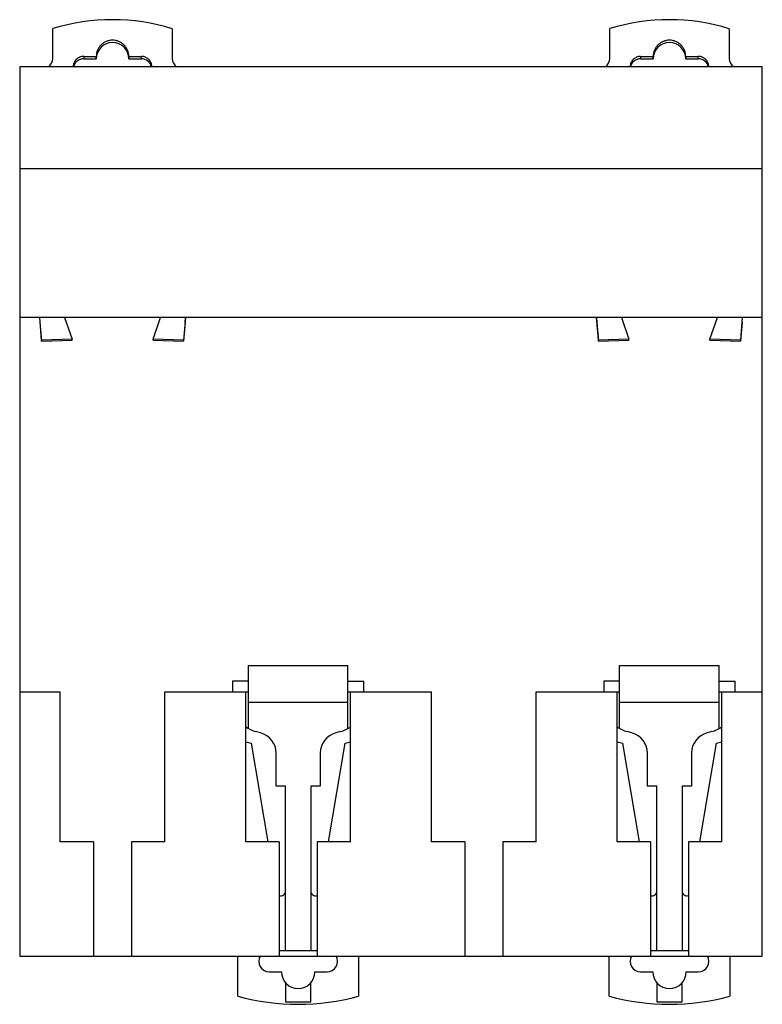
# Model space of a CAD drawing. Header units: millimetres. Extents: x 9.8 to 80.6, y 15.8 to 109.7.
import ezdxf

# ---------------------------------------------------------------- set-up
doc = ezdxf.new("R2010")
doc.units = ezdxf.units.MM
doc.header["$LTSCALE"] = 8.214701
doc.layers.get('0').update_dxf_attribs({"linetype": 'CONTINUOUS'})

msp = doc.modelspace()

# ---------------------------------------------------------------- linework, layer by layer
at = {"color": 7, "linetype": 'Continuous'}
for p, q in [((17.37, 109.676), (17.37, 109.675)), ((19.87, 109.672), (19.87, 109.673)), ((70.47, 109.676), (70.47, 109.675)), ((72.97, 109.672), (72.97, 109.673)), ((12.92, 106.005), (12.92, 108.858)), ((24.32, 108.845), (24.32, 106.005)), ((66.02, 106.005), (66.02, 108.858)), ((77.42, 108.845), (77.42, 106.005)), ((15.87, 106.205), (15.87, 105.981)), ((15.87, 106.205), (17.07, 106.205)), ((17.07, 105.981), (17.07, 106.205)), ((20.17, 106.205), (20.17, 105.981)), ((20.17, 106.205), (21.37, 106.205)), ((21.37, 105.981), (21.37, 106.205)), ((68.97, 106.205), (68.97, 105.981)), ((68.97, 106.205), (70.17, 106.205)), ((70.17, 105.981), (70.17, 106.205)), ((73.27, 106.205), (73.27, 105.981)), ((73.27, 106.205), (74.47, 106.205)), ((74.47, 105.981), (74.47, 106.205)), ((9.77, 105.214), (9.77, 20.414)), ((80.57, 105.214), (9.77, 105.214)), ((15.87, 105.981), (17.07, 105.981)), ((20.17, 105.981), (21.37, 105.981)), ((68.97, 105.981), (70.17, 105.981)), ((73.27, 105.981), (74.47, 105.981)), ((80.57, 20.414), (80.57, 105.214)), ((9.77, 95.514), (80.57, 95.514)), ((80.57, 81.314), (9.77, 81.314)), ((11.66, 81.314), (11.699, 80.859)), ((11.862, 79.15), (11.675, 81.314)), ((11.699, 80.859), (11.862, 79.051)), ((14.045, 81.314), (14.76, 79.251)), ((22.48, 79.251), (23.195, 81.314)), ((25.565, 81.314), (25.378, 79.15)), ((25.541, 80.859), (25.378, 79.051)), ((25.541, 80.859), (25.58, 81.314)), ((64.76, 81.314), (64.799, 80.859)), ((64.962, 79.15), (64.775, 81.314)), ((64.799, 80.859), (64.962, 79.051)), ((67.145, 81.314), (67.86, 79.251)), ((75.58, 79.251), (76.295, 81.314)), ((78.665, 81.314), (78.478, 79.15)), ((78.641, 80.859), (78.478, 79.051)), ((78.641, 80.859), (78.68, 81.314)), ((14.76, 79.251), (11.862, 79.15)), ((11.862, 79.051), (11.862, 79.15)), ((11.862, 79.051), (14.76, 79.148)), ((14.76, 79.148), (14.76, 79.251)), ((22.48, 79.148), (22.48, 79.251)), ((25.378, 79.15), (22.48, 79.251)), ((22.48, 79.148), (25.378, 79.051)), ((25.378, 79.051), (25.378, 79.15)), ((67.86, 79.251), (64.962, 79.15)), ((64.962, 79.051), (64.962, 79.15)), ((64.962, 79.051), (67.86, 79.148)), ((67.86, 79.148), (67.86, 79.251)), ((78.478, 79.15), (75.58, 79.251)), ((75.58, 79.148), (75.58, 79.251)), ((75.58, 79.148), (78.478, 79.051)), ((78.478, 79.051), (78.478, 79.15)), ((31.57, 42.118), (31.57, 48.114)), ((31.57, 48.114), (41.07, 48.114)), ((41.07, 42.118), (41.07, 48.114)), ((66.97, 48.114), (76.47, 48.114)), ((66.97, 42.118), (66.97, 48.114)), ((76.47, 42.118), (76.47, 48.114)), ((31.57, 46.614), (30.07, 46.614)), ((30.07, 46.614), (30.07, 45.614)), ((41.07, 46.614), (42.57, 46.614)), ((42.57, 45.614), (42.57, 46.614)), ((66.97, 46.614), (65.47, 46.614)), ((65.47, 46.614), (65.47, 45.614)), ((76.47, 46.614), (77.97, 46.614)), ((77.97, 45.614), (77.97, 46.614)), ((9.77, 45.614), (13.62, 45.614)), ((13.62, 31.314), (13.62, 45.614)), ((23.62, 31.314), (23.62, 45.614)), ((23.62, 45.614), (31.57, 45.614)), ((31.32, 31.314), (31.32, 45.614)), ((41.07, 45.614), (49.02, 45.614)), ((41.32, 31.314), (41.32, 45.614)), ((49.02, 31.314), (49.02, 45.614)), ((59.02, 45.614), (66.97, 45.614)), ((59.02, 31.314), (59.02, 45.614)), ((66.72, 31.314), (66.72, 45.614)), ((76.47, 45.614), (80.57, 45.614)), ((76.72, 31.314), (76.72, 45.614)), ((31.57, 44.614), (41.07, 44.614)), ((66.97, 44.614), (76.47, 44.614)), ((32.737, 41.699), (32.293, 41.818)), ((40.346, 41.818), (39.902, 41.699)), ((68.137, 41.699), (67.693, 41.818)), ((75.746, 41.818), (75.302, 41.699)), ((31.32, 40.858), (31.833, 40.72)), ((31.833, 40.72), (33.42, 31.314)), ((39.219, 31.314), (40.807, 40.72)), ((40.807, 40.72), (41.32, 40.858)), ((66.72, 40.858), (67.233, 40.72)), ((67.233, 40.72), (68.82, 31.314)), ((74.619, 31.314), (76.207, 40.72)), ((76.207, 40.72), (76.72, 40.858)), ((34.22, 36.614), (34.22, 39.767)), ((38.42, 39.767), (38.42, 36.614)), ((69.62, 36.614), (69.62, 39.767)), ((73.82, 39.767), (73.82, 36.614)), ((35.12, 36.614), (34.22, 36.614)), ((35.12, 20.914), (35.12, 36.614)), ((38.42, 36.614), (37.52, 36.614)), ((37.52, 36.614), (37.52, 20.914)), ((70.52, 36.614), (69.62, 36.614)), ((70.52, 20.914), (70.52, 36.614)), ((73.82, 36.614), (72.92, 36.614)), ((72.92, 36.614), (72.92, 20.914)), ((16.82, 31.314), (13.62, 31.314)), ((16.82, 31.314), (16.82, 20.414)), ((23.62, 31.314), (20.42, 31.314)), ((20.42, 31.314), (20.42, 20.414)), ((34.52, 31.314), (31.32, 31.314)), ((34.52, 31.314), (34.52, 20.414)), ((41.32, 31.314), (38.12, 31.314)), ((38.12, 31.314), (38.12, 20.414)), ((52.22, 31.314), (49.02, 31.314)), ((52.22, 31.314), (52.22, 20.414)), ((59.02, 31.314), (55.82, 31.314)), ((55.82, 31.314), (55.82, 20.414)), ((69.92, 31.314), (66.72, 31.314)), ((69.92, 31.314), (69.92, 20.414)), ((76.72, 31.314), (73.52, 31.314)), ((73.52, 31.314), (73.52, 20.414)), ((38.12, 20.914), (34.52, 20.914)), ((73.52, 20.914), (69.92, 20.914)), ((9.77, 20.414), (80.57, 20.414)), ((30.57, 16.578), (30.57, 20.414)), ((42.07, 20.414), (42.07, 16.578)), ((65.97, 16.578), (65.97, 20.414)), ((77.47, 20.414), (77.47, 16.578)), ((33.57, 18.914), (34.72, 18.914)), ((37.92, 18.914), (39.07, 18.914)), ((68.97, 18.914), (70.12, 18.914)), ((73.32, 18.914), (74.47, 18.914)), ((35.12, 17.855), (35.12, 16.064)), ((37.52, 16.064), (37.52, 17.855)), ((70.52, 17.855), (70.52, 16.064)), ((72.92, 16.064), (72.92, 17.855)), ((35.12, 16.064), (37.52, 16.064)), ((70.52, 16.064), (72.92, 16.064))]:
    msp.add_line(p, q, dxfattribs=at)
for centre, radius, start, end in [((18.599, 90.36), 19.35, 72.80218, 107.06635), ((71.699, 90.36), 19.35, 72.80218, 107.06635), ((11.923, 106.006), 0.997, 306.93665, 359.97964), ((21.369, 104.981), 1, 13.77037, 89.94468), ((21.373, 104.981), 0.997, 13.5209, 13.81916), ((25.317, 106.006), 0.997, 180.02036, 233.06335), ((65.023, 106.006), 0.997, 306.93665, 359.97964), ((74.469, 104.981), 1, 13.77037, 89.94468), ((74.473, 104.981), 0.997, 13.5209, 13.81916), ((78.417, 106.006), 0.997, 180.02036, 233.06335), ((33.07, 44.716), 3, 233.71935, 255), ((39.57, 44.716), 3, 285, 306.28065), ((68.47, 44.716), 3, 233.71935, 255), ((74.97, 44.716), 3, 285, 306.28065), ((32.22, 39.767), 2, 0, 75), ((40.42, 39.767), 2, 105, 180), ((67.62, 39.767), 2, 0, 75), ((75.82, 39.767), 2, 105, 180), ((34.67, 26.614), 0.45, 249.69249, 360), ((37.97, 26.614), 0.45, 180, 290.30751), ((70.07, 26.614), 0.45, 249.69249, 360), ((73.37, 26.614), 0.45, 180, 290.30751), ((33.57, 19.914), 1, 149.99621, 270), ((39.07, 19.914), 1, 270, 30.0036), ((68.97, 19.914), 1, 149.99621, 270), ((74.47, 19.914), 1, 270, 30.0036), ((36.32, 18.914), 1.6, 180, 360), ((71.72, 18.914), 1.6, 180, 360), ((36.32, 37.814), 22, 254.84901, 285.15099), ((71.72, 37.814), 22, 254.84901, 285.15099)]:
    msp.add_arc(centre, radius, start, end, dxfattribs=at)
for centre in [(18.62, 105.981), (71.72, 105.981)]:
    msp.add_ellipse(centre, major_axis=(0, 1.554), ratio=0.997493, start_param=-1.570796, end_param=1.570796, dxfattribs=at)
for points, knots in [([(20.17, 106.205), (20.17, 106.306), (20.155, 106.458), (20.105, 106.655), (20.037, 106.845), (19.917, 107.07), (19.723, 107.305), (19.486, 107.499), (19.217, 107.643), (18.924, 107.731), (18.62, 107.761), (18.316, 107.731), (18.023, 107.643), (17.753, 107.499), (17.517, 107.305), (17.323, 107.07), (17.203, 106.845), (17.134, 106.655), (17.085, 106.458), (17.07, 106.306), (17.07, 106.205)], [0, 0, 0, 0, 0.062411, 0.093672, 0.124923, 0.187367, 0.249842, 0.312345, 0.374878, 0.437432, 0.499997, 0.562562, 0.625116, 0.687648, 0.750152, 0.812629, 0.875074, 0.906326, 0.937589, 1, 1, 1, 1]), ([(73.27, 106.205), (73.27, 106.306), (73.255, 106.458), (73.205, 106.655), (73.137, 106.845), (73.017, 107.07), (72.823, 107.305), (72.586, 107.499), (72.317, 107.643), (72.024, 107.731), (71.72, 107.761), (71.416, 107.731), (71.123, 107.643), (70.853, 107.499), (70.617, 107.305), (70.423, 107.07), (70.303, 106.845), (70.234, 106.655), (70.185, 106.458), (70.17, 106.306), (70.17, 106.205)], [0, 0, 0, 0, 0.062411, 0.093672, 0.124923, 0.187367, 0.249842, 0.312345, 0.374878, 0.437432, 0.499997, 0.562562, 0.625116, 0.687648, 0.750152, 0.812629, 0.875074, 0.906326, 0.937589, 1, 1, 1, 1]), ([(15.87, 106.205), (15.805, 106.205), (15.674, 106.192), (15.486, 106.136), (15.313, 106.043), (15.161, 105.92), (15.035, 105.769), (14.942, 105.596), (14.884, 105.409), (14.87, 105.279), (14.87, 105.214)], [0, 0, 0, 0, 0.125138, 0.250283, 0.375356, 0.500385, 0.625354, 0.75026, 0.875149, 1, 1, 1, 1]), ([(22.37, 105.214), (22.369, 105.279), (22.356, 105.409), (22.298, 105.596), (22.204, 105.769), (22.079, 105.92), (21.927, 106.043), (21.753, 106.136), (21.565, 106.192), (21.435, 106.205), (21.37, 106.205)], [0, 0, 0, 0, 0.124851, 0.24974, 0.374646, 0.499615, 0.624644, 0.749717, 0.874862, 1, 1, 1, 1]), ([(68.97, 106.205), (68.905, 106.205), (68.774, 106.192), (68.586, 106.136), (68.413, 106.043), (68.261, 105.92), (68.135, 105.769), (68.042, 105.596), (67.984, 105.409), (67.97, 105.279), (67.97, 105.214)], [0, 0, 0, 0, 0.125138, 0.250283, 0.375356, 0.500385, 0.625354, 0.75026, 0.875149, 1, 1, 1, 1]), ([(75.47, 105.214), (75.469, 105.279), (75.456, 105.409), (75.398, 105.596), (75.304, 105.769), (75.179, 105.92), (75.027, 106.043), (74.853, 106.136), (74.665, 106.192), (74.535, 106.205), (74.47, 106.205)], [0, 0, 0, 0, 0.124851, 0.24974, 0.374646, 0.499615, 0.624644, 0.749717, 0.874862, 1, 1, 1, 1]), ([(15.87, 105.981), (15.814, 105.981), (15.703, 105.972), (15.541, 105.93), (15.388, 105.862), (15.248, 105.77), (15.126, 105.656), (15.024, 105.523), (14.946, 105.375), (14.911, 105.269), (14.898, 105.215)], [0, 0, 0, 0, 0.124961, 0.249971, 0.374922, 0.49992, 0.624966, 0.750011, 0.875009, 1, 1, 1, 1]), ([(68.97, 105.981), (68.914, 105.981), (68.803, 105.972), (68.641, 105.93), (68.488, 105.862), (68.348, 105.77), (68.226, 105.656), (68.124, 105.523), (68.046, 105.375), (68.011, 105.269), (67.998, 105.215)], [0, 0, 0, 0, 0.124961, 0.249971, 0.374922, 0.49992, 0.624966, 0.750011, 0.875009, 1, 1, 1, 1])]:
    msp.add_open_spline(points, degree=3, knots=knots, dxfattribs=at)

doc.saveas('drawing.dxf')
